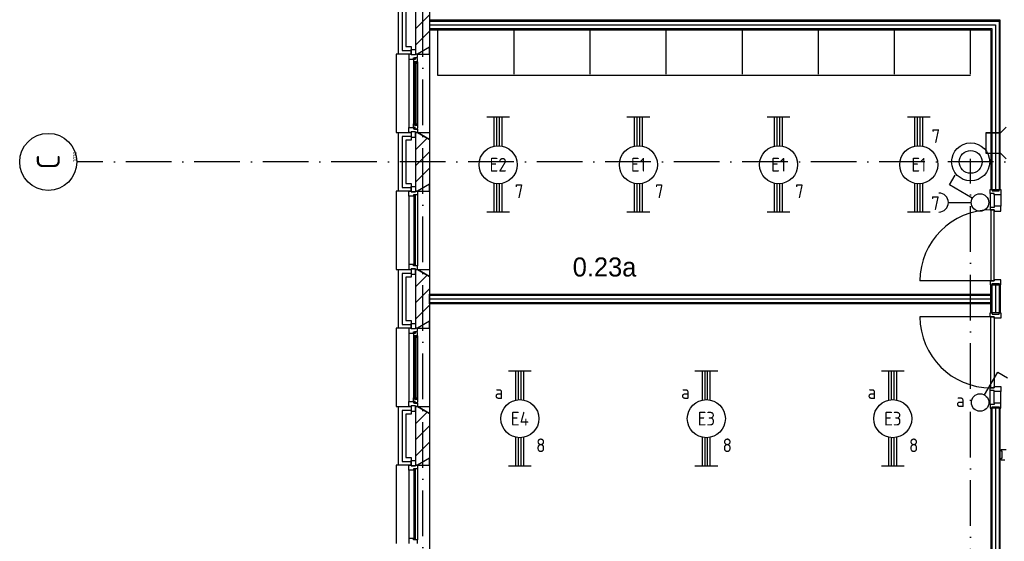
# Model space of a CAD drawing. Header units: millimetres. Extents: x 90707 to 259985, y -1262 to 84291.
# Tile 4 of 85: x 118451 to 131388, y 15023 to 21876. Entities that reach past the tile are written whole.
import ezdxf
from ezdxf.enums import TextEntityAlignment as Align

# ---------------------------------------------------------------- set-up
doc = ezdxf.new("R2010")
doc.units = ezdxf.units.MM
doc.header["$LTSCALE"] = 100
doc.linetypes.add('B-SL0', pattern=[100000000.0, 0, -100000000.0])
doc.linetypes.add('DASHDOT', pattern=[9, 6, -1.5, 0, -1.5])
doc.layers.get('0').update_dxf_attribs({"linetype": 'CONTINUOUS'})
for name, color, linetype in [('AL$1----_ALGEMEEN', 7, 'CONTINUOUS'), ('AL$7----_STRAMIEN', 1, 'DASHDOT'), ('AL$8----_HULPKOLOM', 2, 'CONTINUOUS'), ('AL$8----_HULPLIJNEN', 2, 'CONTINUOUS'), ('AL21----_BUITENWAND', 4, 'CONTINUOUS'), ('AL21K---_ISOLATIE', 1, 'CONTINUOUS'), ('AL22----_BINNENWAND', 7, 'CONTINUOUS'), ('AL28----_KONSTRUKTIE', 3, 'CONTINUOUS'), ('AL31----_BUITENKOZ', 7, 'CONTINUOUS'), ('AL32----_BINNENKOZ', 7, 'CONTINUOUS'), ('AL32----_DRAAIRICHTING', 1, 'CONTINUOUS'), ('ALL-----_REFLIJNEN', 8, 'CONTINUOUS'), ('ALN-----_BLOCKNAAM', 2, 'CONTINUOUS'), ('ALXAB---_PREFABBETON', 1, 'CONTINUOUS'), ('BOUW', 8, 'CONTINUOUS'), ('EB63101-_ATTRIB', 2, 'CONTINUOUS'), ('EB63102-_ATTRIB', 2, 'CONTINUOUS'), ('EL63101-_LICHT-ARM', 3, 'CONTINUOUS'), ('EL63102-_LICHT-SCH', 3, 'CONTINUOUS'), ('EL6441--_DATACOM', 3, 'CONTINUOUS'), ('KABELGOOT', 8, 'CONTINUOUS'), ('VOLGNUMMER', 7, 'CONTINUOUS')]:
    doc.layers.add(name, color=color, linetype=linetype)
doc.styles.add('1_8', font='ISO', dxfattribs={"height": 1.8})
doc.styles.add('2_0', font='iso', dxfattribs={"height": 200})
doc.styles.add('BURO-025', font='BUROFONT.shx', dxfattribs={"height": 250})
doc.styles.add('NORATT', font='isocp.shx')
doc.styles.get("Standard").update_dxf_attribs({"font": 'iso.shx'})

# ---------------------------------------------------------------- blocks, each defined once
blk = doc.blocks.new('EJ3T20')
at = {"color": 0}
for p, q in [((-6.25, -1.5), (-6.25, 1.5)), ((-6.25, -1.5), (-6.25, 1.5)), ((6.25, -1.5), (6.25, 1.5)), ((6.25, -1.5), (6.25, 1.5)), ((-6.25, 0.52), (-2.44, 0.52)), ((-6.25, 0.52), (-2.44, 0.52)), ((-6.25, 0.17), (-2.49, 0.17)), ((-6.25, 0.17), (-2.49, 0.17)), ((2.44, 0.52), (6.25, 0.52)), ((2.44, 0.52), (6.25, 0.52)), ((2.49, 0.17), (6.25, 0.17)), ((2.49, 0.17), (6.25, 0.17)), ((-6.25, -0.17), (-2.49, -0.17)), ((-6.25, -0.17), (-2.49, -0.17)), ((-6.25, -0.52), (-2.44, -0.52)), ((-6.25, -0.52), (-2.44, -0.52)), ((2.44, -0.52), (6.25, -0.52)), ((2.44, -0.52), (6.25, -0.52)), ((2.49, -0.17), (6.25, -0.17)), ((2.49, -0.17), (6.25, -0.17))]:
    blk.add_line(p, q, dxfattribs=at)
blk.add_circle((0, 0), 2.5, dxfattribs=at)
blk.add_circle((0, 0), 2.5, dxfattribs=at)
at = {"style": 'NORATT', "flags": 9}
blk.add_attdef('GELIJK', text='', height=1.8, dxfattribs=at).set_placement((3.5, 5), align=Align.MIDDLE_CENTER)
at = {"color": 6}
for tag, style, flags, p in [('SCHAK', 'NORATT', 8, (3.5, 2.75)), ('SCHAK', '1_8', 8, (3.5, 2.75)), ('A_CODE', 'NORATT', 8, (0, 0)), ('A_CODE', '1_8', 8, (0, 0)), ('GROEP', 'NORATT', 8, (-3.5, -2.75)), ('GROEP', '1_8', 8, (-3.5, -2.75)), ('KAST', 'NORATT', 9, (3.5, -2.75)), ('KAST', '1_8', 9, (3.5, -2.75))]:
    blk.add_attdef(tag, text='', height=1.8, dxfattribs=dict(at, style=style, flags=flags)).set_placement(p, align=Align.MIDDLE)
blk = doc.blocks.new('ES3S1')
blk.add_lwpolyline([(0.58, 1), (2.31, 4), (3.61, 3.25)])
blk.add_lwpolyline([(0.58, 1), (2.31, 4), (3.61, 3.25)])
blk.add_lwpolyline([(0.58, 1), (2.31, 4), (3.61, 3.25)])
blk.add_lwpolyline([(0.58, 1), (2.31, 4), (3.61, 3.25)])
blk.add_circle((0, 0), 1.15)
blk.add_circle((0, 0), 1.15)
blk.add_circle((0, 0), 1.15)
blk.add_circle((0, 0), 1.15)
for tag, style, flags, p in [('SCHAK', 'NORATT', 8, (3, 5.5)), ('SCHAK', '1_8', 8, (3, 5.5)), ('SCHAK', 'NORATT', 8, (3, 5.5)), ('KAST', 'NORATT', 9, (-3, 0.5)), ('KAST', '1_8', 9, (-3, 0.5)), ('KAST', 'NORATT', 9, (-3, 0.5)), ('M_CODE', 'NORATT', 9, (0, 0)), ('M_CODE', '1_8', 9, (0, 0)), ('M_CODE', 'NORATT', 9, (0, 0)), ('DOEL', 'NORATT', 9, (-3, -2)), ('DOEL', '1_8', 9, (-3, -2)), ('DOEL', 'NORATT', 9, (-3, -2)), ('GROEP', 'NORATT', 9, (-3, -4.5)), ('GROEP', '1_8', 9, (-3, -4.5)), ('GROEP', 'NORATT', 9, (-3, -4.5))]:
    blk.add_attdef(tag, text='', height=1.8, dxfattribs=dict(style=style, flags=flags)).set_placement(p, align=Align.MIDDLE_CENTER)
blk = doc.blocks.new('ES3W1----ES3S1')
blk.add_line((0, 4.15), (0, 1.15))
blk.add_lwpolyline([(0.58, 1), (2.31, 4), (3.61, 3.25)])
blk.add_circle((0, 0), 1.15)
blk.add_arc((0, 5.4), 1.25, 180, 0)
at = {"style": '1_8'}
for tag, flags, p in [('VERMOGEN', 9, (-2.5, 6.4)), ('GROEP', 8, (0, 7.15)), ('KAST', 9, (2.5, 6.4))]:
    blk.add_attdef(tag, text='', height=1.8, rotation=90, dxfattribs=dict(at, flags=flags)).set_placement(p, align=Align.MIDDLE)
at = {"style": '1_8', "width": 0.7, "flags": 8}
for tag, p in [('SCHAK', (2.5, 6.78)), ('TAL', (-2.5, 6.65)), ('DOEL', (-1.5, 2.65))]:
    blk.add_attdef(tag, text='', height=1.8, rotation=90, dxfattribs=at).set_placement(p, align=Align.MIDDLE)
at = {"style": '1_8'}
for tag, flags, p in [('SCHAK', 8, (3, 5.5)), ('KAST', 9, (-3, 0.5)), ('M_CODE', 9, (0, 0)), ('DOEL', 9, (-3, -2)), ('GROEP', 9, (-3, -4.5))]:
    blk.add_attdef(tag, text='', height=1.8, dxfattribs=dict(at, flags=flags)).set_placement(p, align=Align.MIDDLE_CENTER)
blk = doc.blocks.new('1010')
at = {"layer": 'AL$7----_STRAMIEN', "color": 7, "linetype": 'Continuous'}
blk.add_circle((0, 750), 750, dxfattribs=at)
at = {"layer": 'AL$7----_STRAMIEN', "color": 3, "linetype": 'Continuous'}
blk.add_attdef('STR-NAAM', text='', height=600, rotation=360, dxfattribs=at).set_placement((0, 750), align=Align.MIDDLE)
at = {"layer": 'ALN-----_BLOCKNAAM', "linetype": 'Continuous'}
blk.add_text('1010', height=100, dxfattribs=at).set_placement((0, 0))
blk = doc.blocks.new('KG3FFF')
at = {"linetype": 'B-SL0'}
for p, q in [((-210, 135), (-210, -135)), ((210, -135), (210, 135)), ((-135, -210), (135, -210))]:
    blk.add_line(p, q, dxfattribs=at)
at = {"linetype": 'ByBlock'}
for points in [[(-210, 135), (0, 135), (0, 135), (210, 135)], [(-135, -210), (-135, -210), (-210, -135), (-210, -135)], [(210, -135), (210, -135), (135, -210), (135, -210)]]:
    blk.add_lwpolyline(points, dxfattribs=at)
at = {"flags": 3}
blk.add_attdef('HULPSTUK', (0, 0), '', height=1, rotation=90, dxfattribs=at)
blk = doc.blocks.new('EH100000')
at = {"linetype": 'ByBlock'}
for p, q in [((1, 0.5), (0, 0.5)), ((1, 0.5, 1), (0, 0.5, 1)), ((0, -0.5, 1), (1, -0.5, 1)), ((1, -0.5), (0, -0.5))]:
    blk.add_line(p, q, dxfattribs=at)
at = {"linetype": 'ByBlock', "invisible_edges": 15}
for points in [[(1, -0.5), (0, -0.5), (0, 0.5), (1, 0.5)], [(0, 0.5), (1, 0.5), (1, 0.5, 1), (0, 0.5, 1)], [(0, -0.5, 1), (1, -0.5, 1), (1, -0.5), (0, -0.5)]]:
    blk.add_3dface(points, dxfattribs=at)
at = {"linetype": 'ByBlock', "style": '2_0', "flags": 8}
blk.add_attdef('FUNCTIE', text='', height=0.5, dxfattribs=at).set_placement((0.5, 0), align=Align.MIDDLE)
at = {"linetype": 'ByBlock', "flags": 9}
blk.add_attdef('SCHOT', text='', height=0.5, dxfattribs=at).set_placement((0.5, 0), align=Align.MIDDLE)
blk = doc.blocks.new('EH100005')
blk.add_lwpolyline([(-1, -0.5), (0, -0.5), (0, 0.5), (-1, 0.5)])
at = {"style": '2_0', "flags": 9}
blk.add_attdef('HULPSTUK', text='', height=0.5, dxfattribs=at).set_placement((0, 0), align=Align.MIDDLE)
blk = doc.blocks.new('A$Cca306792')
at = {"layer": 'AL$1----_ALGEMEEN', "color": 8}
for p, q in [((40091, 18034), (40091, 17350)), ((40216, 18034), (40091, 18034)), ((40216, 17350), (40216, 18034)), ((40091, 17350), (40091, 10539)), ((40216, 10539), (40216, 17350))]:
    blk.add_line(p, q, dxfattribs=at)
at = {"layer": 'AL$1----_ALGEMEEN', "color": 8, "linetype": 'Continuous'}
for p, q in [((40106, 18034), (40106, 17350)), ((40153, 18034), (40153, 17350)), ((40201, 18034), (40201, 17350)), ((40106, 17350), (40106, 10539)), ((40153, 17350), (40153, 10539)), ((40201, 17350), (40201, 10539))]:
    blk.add_line(p, q, dxfattribs=at)
at = {"layer": 'AL$7----_STRAMIEN', "color": 1}
blk.add_line((41028, 21270), (28083, 21270), dxfattribs=at)
for points in [[(32628, 5550), (32628, 78659)], [(39828, 5686), (39828, 21310)]]:
    blk.add_lwpolyline(points, dxfattribs=at)
at = {"layer": 'AL$8----_HULPKOLOM', "color": 8}
blk.add_circle((39828, 21270), 250, dxfattribs=at)
at = {"layer": 'AL$8----_HULPLIJNEN', "color": 8}
for p, q in [((32718, 22777), (32558, 22685)), ((32718, 22685), (32718, 22777)), ((32558, 22685), (32718, 22685)), ((32558, 21655), (32718, 21655)), ((32718, 21562), (32558, 21655)), ((32718, 21655), (32718, 21562)), ((32718, 20977), (32558, 20885)), ((32718, 20885), (32718, 20977)), ((32558, 20885), (32718, 20885)), ((32558, 19855), (32718, 19855)), ((32718, 19762), (32558, 19855)), ((32718, 19855), (32718, 19762)), ((32718, 19177), (32558, 19085)), ((32718, 19085), (32718, 19177)), ((32558, 19085), (32718, 19085)), ((32558, 18055), (32718, 18055)), ((32718, 17962), (32558, 18055)), ((32718, 18055), (32718, 17962)), ((32718, 17377), (32558, 17285)), ((32718, 17285), (32718, 17377)), ((32558, 17285), (32718, 17285))]:
    blk.add_line(p, q, dxfattribs=at)
for points in [[(39828, 22407), (32828, 22407), (32828, 23023)], [(33828, 22423), (33828, 23023)], [(34828, 22423), (34828, 23023)], [(35828, 22423), (35828, 23023)], [(36828, 22423), (36828, 23023)], [(37828, 22423), (37828, 23023)], [(38828, 22423), (38828, 23023)], [(39828, 22423), (39828, 23023)]]:
    blk.add_lwpolyline(points, dxfattribs=at)
at = {"layer": 'AL21----_BUITENWAND', "color": 8}
for p, q in [((32308, 22685), (32308, 23455)), ((32408, 23355), (32408, 22785)), ((32408, 22785), (32477, 22785)), ((32477, 22785), (32477, 22685)), ((32477, 22685), (32308, 22685)), ((32308, 20885), (32308, 21655)), ((32308, 21655), (32477, 21655)), ((32477, 21655), (32477, 21555)), ((32477, 21555), (32408, 21555)), ((32408, 21555), (32408, 20985)), ((32408, 20985), (32477, 20985)), ((32477, 20985), (32477, 20885)), ((32477, 20885), (32308, 20885)), ((32308, 19085), (32308, 19855)), ((32308, 19855), (32477, 19855)), ((32477, 19855), (32477, 19755)), ((32477, 19755), (32408, 19755)), ((32408, 19755), (32408, 19185)), ((32408, 19185), (32477, 19185)), ((32477, 19185), (32477, 19085)), ((32477, 19085), (32308, 19085)), ((32308, 17285), (32308, 18055)), ((32308, 18055), (32477, 18055)), ((32477, 18055), (32477, 17955)), ((32477, 17955), (32408, 17955)), ((32408, 17955), (32408, 17385)), ((32408, 17385), (32477, 17385)), ((32477, 17385), (32477, 17285)), ((32477, 17285), (32308, 17285))]:
    blk.add_line(p, q, dxfattribs=at)
at = {"layer": 'AL21K---_ISOLATIE', "color": 8, "linetype": 'Continuous'}
for p, q in [((32538, 22785), (32538, 23355)), ((32538, 20985), (32538, 21555)), ((32538, 19185), (32538, 19755)), ((32538, 17385), (32538, 17955))]:
    blk.add_line(p, q, dxfattribs=at)
at = {"layer": 'AL22----_BINNENWAND', "color": 8}
for p, q in [((40216, 23132), (32718, 23132)), ((32718, 23132), (32718, 23007)), ((40216, 20906), (40216, 23132)), ((32718, 23007), (40091, 23007)), ((40091, 23007), (40091, 20906)), ((40091, 20906), (40216, 20906)), ((40091, 19285), (40091, 19655)), ((40091, 19655), (40216, 19655)), ((40216, 19655), (40216, 19285)), ((32718, 19532), (40091, 19532)), ((32718, 19407), (32718, 19532)), ((40091, 19407), (32718, 19407)), ((40091, 19532), (40091, 19407)), ((40216, 19285), (40091, 19285))]:
    blk.add_line(p, q, dxfattribs=at)
at = {"layer": 'AL22----_BINNENWAND', "color": 8, "linetype": 'Continuous'}
for p, q in [((32718, 23117), (40201, 23117)), ((40201, 23117), (40201, 20906)), ((32718, 23022), (40106, 23022)), ((40106, 23022), (40106, 20906)), ((40106, 19655), (40106, 19285)), ((40201, 19655), (40201, 19285)), ((32718, 19517), (40091, 19517)), ((32718, 19422), (40091, 19422))]:
    blk.add_line(p, q, dxfattribs=at)
at = {"layer": 'AL28----_KONSTRUKTIE', "color": 8}
for p, q in [((32538, 22685), (32538, 23455)), ((32718, 23362), (32718, 22777)), ((32718, 22777), (32558, 22685)), ((32558, 22685), (32538, 22685)), ((32538, 21655), (32558, 21655)), ((32538, 20885), (32538, 21655)), ((32558, 21655), (32718, 21562)), ((32718, 21562), (32718, 20977)), ((32718, 20977), (32558, 20885)), ((32558, 20885), (32538, 20885)), ((32538, 19855), (32558, 19855)), ((32538, 19085), (32538, 19855)), ((32558, 19855), (32718, 19762)), ((32718, 19762), (32718, 19177)), ((32718, 19177), (32558, 19085)), ((32558, 19085), (32538, 19085)), ((32538, 18055), (32558, 18055)), ((32538, 17285), (32538, 18055)), ((32558, 18055), (32718, 17962)), ((32718, 17962), (32718, 17377)), ((32718, 17377), (32558, 17285)), ((32558, 17285), (32538, 17285))]:
    blk.add_line(p, q, dxfattribs=at)
blk.add_circle((39828, 21270), 150, dxfattribs=at)
at = {"layer": 'AL31----_BUITENKOZ', "color": 8}
for p, q in [((32718, 22777), (32718, 21562)), ((32308, 22685), (32278, 22685)), ((32278, 22685), (32278, 21655)), ((32477, 22675), (32477, 22746)), ((32477, 22746), (32533, 22746)), ((32533, 22675), (32477, 22675)), ((32533, 22746), (32533, 22675)), ((32444, 22618), (32444, 21722)), ((32522, 22623), (32507, 22623)), ((32507, 22623), (32507, 22618)), ((32507, 22618), (32507, 22571)), ((32507, 22571), (32507, 21769)), ((32507, 22571), (32520, 22568)), ((32520, 22568), (32520, 22585)), ((32520, 22585), (32561, 22585)), ((32522, 22615), (32522, 22623)), ((32527, 22615), (32522, 22615)), ((32557, 22637), (32527, 22637)), ((32527, 22637), (32527, 22615)), ((32559, 22585), (32545, 22585)), ((32545, 22585), (32545, 22568)), ((32545, 22568), (32559, 22568)), ((32557, 22630), (32557, 22637)), ((32561, 22628), (32557, 22630)), ((32559, 22568), (32559, 22585)), ((32561, 22585), (32561, 22628)), ((32561, 22585), (32561, 21754)), ((32507, 21769), (32520, 21771)), ((32507, 21722), (32507, 21769)), ((32520, 21771), (32520, 21754)), ((32520, 21754), (32561, 21754)), ((32545, 21754), (32545, 21771)), ((32545, 21771), (32559, 21771)), ((32559, 21754), (32545, 21754)), ((32559, 21771), (32559, 21754)), ((32561, 21754), (32561, 21711)), ((32278, 21655), (32308, 21655)), ((32533, 21665), (32477, 21665)), ((32477, 21665), (32477, 21594)), ((32507, 21716), (32507, 21722)), ((32522, 21716), (32507, 21716)), ((32527, 21724), (32522, 21724)), ((32522, 21724), (32522, 21716)), ((32527, 21702), (32527, 21724)), ((32557, 21702), (32527, 21702)), ((32533, 21594), (32533, 21665)), ((32561, 21711), (32557, 21709)), ((32557, 21709), (32557, 21702)), ((32477, 21594), (32533, 21594)), ((32718, 20977), (32718, 19762)), ((32308, 20885), (32278, 20885)), ((32278, 20885), (32278, 19855)), ((32477, 20875), (32477, 20946)), ((32477, 20946), (32533, 20946)), ((32533, 20875), (32477, 20875)), ((32533, 20946), (32533, 20875)), ((32558, 20835), (32558, 19905)), ((32444, 20818), (32444, 19922)), ((32278, 19855), (32308, 19855)), ((32533, 19865), (32477, 19865)), ((32477, 19865), (32477, 19794)), ((32533, 19794), (32533, 19865)), ((32477, 19794), (32533, 19794)), ((32718, 19177), (32718, 17962)), ((32308, 19085), (32278, 19085)), ((32278, 19085), (32278, 18055)), ((32477, 19075), (32477, 19146)), ((32477, 19146), (32533, 19146)), ((32533, 19075), (32477, 19075)), ((32522, 19023), (32507, 19023)), ((32507, 19023), (32507, 19018)), ((32522, 19015), (32522, 19023)), ((32557, 19037), (32527, 19037)), ((32527, 19037), (32527, 19015)), ((32533, 19146), (32533, 19075)), ((32557, 19030), (32557, 19037)), ((32561, 19028), (32557, 19030)), ((32561, 18985), (32561, 19028)), ((32444, 19018), (32444, 18122)), ((32507, 19018), (32507, 18971)), ((32507, 18971), (32507, 18169)), ((32507, 18971), (32520, 18968)), ((32520, 18968), (32520, 18985)), ((32520, 18985), (32561, 18985)), ((32527, 19015), (32522, 19015)), ((32559, 18985), (32545, 18985)), ((32545, 18985), (32545, 18968)), ((32545, 18968), (32559, 18968)), ((32559, 18968), (32559, 18985)), ((32561, 18985), (32561, 18154)), ((32507, 18169), (32520, 18171)), ((32507, 18122), (32507, 18169)), ((32507, 18116), (32507, 18122)), ((32522, 18116), (32507, 18116)), ((32520, 18171), (32520, 18154)), ((32520, 18154), (32561, 18154)), ((32527, 18124), (32522, 18124)), ((32522, 18124), (32522, 18116)), ((32527, 18102), (32527, 18124)), ((32545, 18154), (32545, 18171)), ((32545, 18171), (32559, 18171)), ((32559, 18154), (32545, 18154)), ((32559, 18171), (32559, 18154)), ((32561, 18154), (32561, 18111)), ((32278, 18055), (32308, 18055)), ((32533, 18065), (32477, 18065)), ((32477, 18065), (32477, 17994)), ((32477, 17994), (32533, 17994)), ((32557, 18102), (32527, 18102)), ((32533, 17994), (32533, 18065)), ((32561, 18111), (32557, 18109)), ((32557, 18109), (32557, 18102)), ((32477, 17275), (32477, 17346)), ((32477, 17346), (32533, 17346)), ((32533, 17346), (32533, 17275)), ((32718, 17377), (32718, 16162)), ((32308, 17285), (32278, 17285)), ((32278, 17285), (32278, 16255)), ((32444, 17218), (32444, 16322)), ((32533, 17275), (32477, 17275)), ((32558, 17235), (32558, 16305))]:
    blk.add_line(p, q, dxfattribs=at)
at = {"layer": 'AL31----_BUITENKOZ', "color": 8, "linetype": 'Continuous'}
for p, q in [((32543, 22583), (32522, 22583)), ((32522, 22583), (32522, 21756)), ((32543, 21756), (32543, 22583)), ((32522, 21756), (32543, 21756)), ((32444, 20818), (32444, 20885)), ((32444, 20885), (32477, 20885)), ((32477, 20885), (32477, 20875)), ((32477, 20875), (32533, 20875)), ((32558, 20835), (32507, 20835)), ((32507, 20835), (32507, 20818)), ((32532, 20830), (32511, 20830)), ((32511, 20830), (32511, 19910)), ((32532, 19910), (32532, 20830)), ((32533, 20875), (32533, 20885)), ((32533, 20885), (32533, 20885)), ((32533, 20885), (32558, 20885)), ((32558, 20885), (32558, 20835)), ((32558, 20835), (32558, 20835)), ((32507, 20818), (32444, 20818)), ((32444, 20818), (32444, 20818)), ((32444, 20818), (32444, 20818)), ((32444, 20818), (32444, 20818)), ((32444, 20818), (32444, 20818)), ((32507, 19922), (32444, 19922)), ((32444, 19922), (32444, 19922)), ((32444, 19922), (32444, 19922)), ((32444, 19922), (32444, 19922)), ((32444, 19922), (32444, 19922)), ((32444, 19922), (32444, 19855)), ((32444, 19855), (32477, 19855)), ((32477, 19855), (32477, 19865)), ((32477, 19865), (32533, 19865)), ((32507, 19905), (32507, 19922)), ((32558, 19905), (32507, 19905)), ((32511, 19910), (32532, 19910)), ((32533, 19865), (32533, 19855)), ((32533, 19855), (32533, 19855)), ((32533, 19855), (32558, 19855)), ((32558, 19905), (32558, 19905)), ((32558, 19855), (32558, 19905)), ((32543, 18983), (32522, 18983)), ((32522, 18983), (32522, 18156)), ((32543, 18156), (32543, 18983)), ((32522, 18156), (32543, 18156)), ((32444, 17218), (32444, 17285)), ((32444, 17285), (32477, 17285)), ((32507, 17218), (32444, 17218)), ((32444, 17218), (32444, 17218)), ((32444, 17218), (32444, 17218)), ((32444, 17218), (32444, 17218)), ((32444, 17218), (32444, 17218)), ((32477, 17285), (32477, 17275)), ((32477, 17275), (32533, 17275)), ((32558, 17235), (32507, 17235)), ((32507, 17235), (32507, 17218)), ((32532, 17230), (32511, 17230)), ((32511, 17230), (32511, 16310)), ((32532, 16310), (32532, 17230)), ((32533, 17275), (32533, 17285)), ((32533, 17285), (32533, 17285)), ((32533, 17285), (32558, 17285)), ((32558, 17285), (32558, 17235)), ((32558, 17235), (32558, 17235)), ((32507, 16322), (32444, 16322)), ((32444, 16322), (32444, 16322)), ((32444, 16322), (32444, 16322)), ((32444, 16322), (32444, 16322)), ((32444, 16322), (32444, 16322)), ((32444, 16322), (32444, 16255)), ((32507, 16305), (32507, 16322)), ((32558, 16305), (32507, 16305)), ((32511, 16310), (32532, 16310)), ((32558, 16305), (32558, 16305)), ((32558, 16255), (32558, 16305))]:
    blk.add_line(p, q, dxfattribs=at)
at = {"layer": 'AL32----_BINNENKOZ', "color": 8}
for p, q in [((32477, 22685), (32444, 22685)), ((32444, 22685), (32444, 22618)), ((32477, 22675), (32477, 22685)), ((32533, 22675), (32477, 22675)), ((32522, 22635), (32522, 22641)), ((32522, 22641), (32558, 22641)), ((32558, 22685), (32533, 22685)), ((32533, 22685), (32533, 22675)), ((32558, 22641), (32558, 22685)), ((32444, 22618), (32507, 22618)), ((32507, 22618), (32507, 22635)), ((32507, 22635), (32522, 22635)), ((32444, 21655), (32444, 21722)), ((32444, 21722), (32507, 21722)), ((32477, 21655), (32444, 21655)), ((32533, 21665), (32477, 21665)), ((32477, 21665), (32477, 21655)), ((32507, 21722), (32507, 21705)), ((32507, 21705), (32522, 21705)), ((32522, 21705), (32522, 21699)), ((32522, 21699), (32558, 21699)), ((32533, 21655), (32533, 21665)), ((32558, 21655), (32533, 21655)), ((32558, 21699), (32558, 21655)), ((40084, 20906), (40109, 20906)), ((40084, 20856), (40084, 20906)), ((40084, 20856), (40084, 20672)), ((40135, 20856), (40084, 20856)), ((40109, 20906), (40109, 20890)), ((40109, 20890), (40201, 20890)), ((40135, 20839), (40135, 20856)), ((40135, 20839), (40135, 20689)), ((40223, 20839), (40135, 20839)), ((40201, 20890), (40201, 20906)), ((40201, 20906), (40223, 20906)), ((40223, 20906), (40223, 20839)), ((40223, 20839), (40223, 20689)), ((40084, 20672), (40084, 20639)), ((40135, 20672), (40084, 20672)), ((40084, 20672), (40084, 20639)), ((40084, 20639), (40135, 20639)), ((40135, 20639), (40095, 20639)), ((40095, 20639), (40095, 19705)), ((40223, 20689), (40135, 20689)), ((40135, 20689), (40135, 20672)), ((40135, 20639), (40135, 20622)), ((40135, 19705), (40135, 20639)), ((40135, 20622), (40223, 20622)), ((40223, 20622), (40223, 20689)), ((40135, 19705), (40084, 19705)), ((40084, 19705), (40084, 19655)), ((40095, 19705), (40135, 19705)), ((40109, 19655), (40109, 19671)), ((40109, 19671), (40201, 19671)), ((40223, 19722), (40135, 19722)), ((40135, 19722), (40135, 19705)), ((40201, 19671), (40201, 19655)), ((40223, 19655), (40223, 19722)), ((40084, 19655), (40109, 19655)), ((40201, 19655), (40223, 19655)), ((40084, 19285), (40109, 19285)), ((40084, 19235), (40084, 19285)), ((40109, 19285), (40109, 19269)), ((40201, 19269), (40201, 19285)), ((40201, 19285), (40223, 19285)), ((40223, 19285), (40223, 19218)), ((40135, 19235), (40084, 19235)), ((40095, 18301), (40095, 19235)), ((40095, 19235), (40135, 19235)), ((40109, 19269), (40201, 19269)), ((40135, 19235), (40135, 18301)), ((40135, 19218), (40135, 19235)), ((40223, 19218), (40135, 19218)), ((32477, 19085), (32444, 19085)), ((32444, 19085), (32444, 19018)), ((32477, 19075), (32477, 19085)), ((32533, 19075), (32477, 19075)), ((32507, 19018), (32507, 19035)), ((32507, 19035), (32522, 19035)), ((32522, 19035), (32522, 19041)), ((32522, 19041), (32558, 19041)), ((32558, 19085), (32533, 19085)), ((32533, 19085), (32533, 19075)), ((32558, 19041), (32558, 19085)), ((32444, 19018), (32507, 19018)), ((40084, 18268), (40084, 18301)), ((40084, 18301), (40135, 18301)), ((40084, 18268), (40084, 18301)), ((40084, 18084), (40084, 18268)), ((40135, 18268), (40084, 18268)), ((40135, 18301), (40095, 18301)), ((40135, 18301), (40135, 18318)), ((40135, 18318), (40223, 18318)), ((40135, 18251), (40135, 18268)), ((40135, 18101), (40135, 18251)), ((40223, 18251), (40135, 18251)), ((40223, 18318), (40223, 18251)), ((40223, 18101), (40223, 18251)), ((32444, 18055), (32444, 18122)), ((32444, 18122), (32507, 18122)), ((32507, 18122), (32507, 18105)), ((32477, 18055), (32444, 18055)), ((32533, 18065), (32477, 18065)), ((32477, 18065), (32477, 18055)), ((32507, 18105), (32522, 18105)), ((32522, 18105), (32522, 18099)), ((32522, 18099), (32558, 18099)), ((32533, 18055), (32533, 18065)), ((32558, 18055), (32533, 18055)), ((32558, 18099), (32558, 18055)), ((40135, 18084), (40084, 18084)), ((40084, 18084), (40084, 18034)), ((40084, 18034), (40109, 18034)), ((40109, 18034), (40109, 18050)), ((40109, 18050), (40201, 18050)), ((40223, 18101), (40135, 18101)), ((40135, 18101), (40135, 18084)), ((40201, 18050), (40201, 18034)), ((40201, 18034), (40223, 18034)), ((40223, 18034), (40223, 18101)), ((40228, 17467), (40228, 17489)), ((40228, 17489), (40295, 17489)), ((40244, 17467), (40228, 17467)), ((40244, 17375), (40244, 17467)), ((40228, 17350), (40228, 17375)), ((40228, 17375), (40244, 17375)), ((40278, 17350), (40228, 17350))]:
    blk.add_line(p, q, dxfattribs=at)
at = {"layer": 'AL32----_DRAAIRICHTING', "color": 8}
for p, q in [((40095, 19705), (39161, 19705)), ((40095, 19235), (39161, 19235))]:
    blk.add_line(p, q, dxfattribs=at)
for centre, start, end in [((40095, 19705), 90, 180), ((40095, 19235), 180, 270)]:
    blk.add_arc(centre, 934, start, end, dxfattribs=at)
at = {"layer": 'ALL-----_REFLIJNEN', "color": 8, "linetype": 'Continuous'}
for p, q in [((32358, 23405), (32358, 22735)), ((32718, 23070), (40153, 23070)), ((40153, 23070), (40153, 20906)), ((32358, 22735), (32477, 22735)), ((32477, 21605), (32358, 21605)), ((32358, 21605), (32358, 20935)), ((32358, 20935), (32477, 20935)), ((32477, 19805), (32358, 19805)), ((32358, 19805), (32358, 19135)), ((40153, 19655), (40153, 19285)), ((32718, 19470), (40091, 19470)), ((32358, 19135), (32477, 19135)), ((32477, 18005), (32358, 18005)), ((32358, 18005), (32358, 17335)), ((32358, 17335), (32477, 17335))]:
    blk.add_line(p, q, dxfattribs=at)
at = {"layer": 'ALXAB---_PREFABBETON', "color": 8}
for p, q in [((32538, 23021), (32718, 23201)), ((32538, 22809), (32718, 22989)), ((32538, 21646), (32547, 21655)), ((32538, 21433), (32686, 21581)), ((32538, 21221), (32718, 21401)), ((32538, 21009), (32718, 21189)), ((32538, 19846), (32547, 19855)), ((32538, 19633), (32686, 19781)), ((32538, 19421), (32718, 19601)), ((32538, 19209), (32718, 19389)), ((32538, 18046), (32547, 18055)), ((32538, 17833), (32686, 17981)), ((32538, 17621), (32718, 17801)), ((32538, 17409), (32718, 17589))]:
    blk.add_line(p, q, dxfattribs=at)
at = {"layer": 'AL$7----_STRAMIEN', "xscale": 0.5, "yscale": 0.5, "zscale": 0.5, "rotation": 90}
blk.add_blockref('1010', (28083, 21270), dxfattribs=at).add_auto_attribs({'STR-NAAM': 'C'})
at = {"layer": 'KABELGOOT', "yscale": 270, "zscale": 60, "rotation": 180}
for name, p, xscale in [('EH100000', (40219, 21518), 193.0364582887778), ('EH100005', (40026, 21518), 60)]:
    blk.add_blockref(name, p, dxfattribs=dict(at, xscale=xscale))
at = {"layer": 'KABELGOOT', "rotation": 270}
blk.add_blockref('KG3FFF', (40429, 21518), dxfattribs=at)
at = {"layer": 'BOUW', "style": 'BURO-025'}
blk.add_text('0.23a', height=250, dxfattribs=at).set_placement((34599, 19764))
at = {"layer": 'VOLGNUMMER', "color": 252, "linetype": 'ByBlock'}
for tag, p in [('0.28', (16187, 74214)), ('0.16', (78893, 73105)), ('0.17', (62961, 72994)), ('0.29', (35887, 72529)), ('0.18', (53124, 64542)), ('0.701', (85482, 63517)), ('0.32', (36092, 63166)), ('0.30', (29366, 63128)), ('0.12', (90689, 63024)), ('0.29A', (33165, 62745)), ('0.30', (38191, 61494)), ('0.27', (17657, 61363)), ('0.19', (61479, 61433)), ('0.14', (89762, 60088)), ('0.33', (45869, 59450)), ('0.15', (73454, 57402)), ('0.801', (112714, 57073)), ('0.25', (28058, 57013)), ('0.18A', (61029, 56759)), ('0.26A', (36299, 54851)), ('0.20', (60895, 53506)), ('0.800', (90980, 50804)), ('0.25A', (73288, 48435)), ('0.300', (94483, 48257)), ('0.21', (58702, 48178)), ('0.24', (35041, 47783)), ('0.102', (87631, 47613)), ('0.203', (95795, 46197)), ('0.26', (18559, 46119)), ('0.802', (68387, 42721)), ('0.204', (95497, 42149)), ('0.07B', (66790, 38909)), ('0.702', (95327, 36513))]:
    blk.add_attdef(tag, text='', height=250, dxfattribs=at).set_placement(p, align=Align.MIDDLE_CENTER)
at = {"layer": 'VOLGNUMMER', "color": 8, "linetype": 'ByBlock'}
blk.add_attdef('0.600', text='', height=250, dxfattribs=at).set_placement((96800, 48300), align=Align.MIDDLE_CENTER)

msp = doc.modelspace()

# ---------------------------------------------------------------- block references
at = {"layer": 'EL63101-_LICHT-ARM'}
ref = msp.add_blockref('EJ3T20', (124738, 19971, 3500), dxfattribs=dict(at, xscale=100, yscale=100, zscale=100, rotation=90))
ref.add_attrib('A_CODE', 'E2', dxfattribs={"layer": 'EB63101-_ATTRIB', "color": 1, "height": 180, "style": '1_8', "flags": 8}).set_placement((124738, 19971, 3500), align=Align.MIDDLE)
ref.add_attrib('GROEP', '7', dxfattribs={"layer": 'EB63101-_ATTRIB', "color": 1, "height": 180, "style": '1_8', "flags": 8}).set_placement((125013, 19621, 3500), align=Align.MIDDLE)
ref = msp.add_blockref('EJ3T20', (126580, 19971, 3500), dxfattribs=dict(at, xscale=100, yscale=100, zscale=100, rotation=90))
ref.add_attrib('A_CODE', 'E1', dxfattribs={"layer": 'EB63101-_ATTRIB', "color": 1, "height": 180, "style": '1_8', "flags": 8}).set_placement((126580, 19971, 3500), align=Align.MIDDLE)
ref.add_attrib('GROEP', '7', dxfattribs={"layer": 'EB63101-_ATTRIB', "color": 1, "height": 180, "style": '1_8', "flags": 8}).set_placement((126855, 19621, 3500), align=Align.MIDDLE)
ref = msp.add_blockref('EJ3T20', (128422, 19971, 3500), dxfattribs=dict(at, xscale=100, yscale=100, zscale=100, rotation=90))
ref.add_attrib('A_CODE', 'E1', dxfattribs={"layer": 'EB63101-_ATTRIB', "color": 1, "height": 180, "style": '1_8', "flags": 8}).set_placement((128422, 19971, 3500), align=Align.MIDDLE)
ref.add_attrib('GROEP', '7', dxfattribs={"layer": 'EB63101-_ATTRIB', "color": 1, "height": 180, "style": '1_8', "flags": 8}).set_placement((128697, 19621, 3500), align=Align.MIDDLE)
ref = msp.add_blockref('EJ3T20', (130264, 19971, 3500), dxfattribs=dict(at, xscale=100, yscale=100, zscale=100, rotation=90))
ref.add_attrib('A_CODE', 'E1', dxfattribs={"layer": 'EB63101-_ATTRIB', "color": 1, "height": 180, "style": '1_8', "flags": 8}).set_placement((130264, 19971, 3500), align=Align.MIDDLE)
ref.add_attrib('GROEP', '7', dxfattribs={"layer": 'EB63101-_ATTRIB', "color": 1, "height": 180, "style": '1_8', "flags": 8}).set_placement((130489, 20347, 3500), align=Align.MIDDLE)
ref = msp.add_blockref('EJ3T20', (125023, 16634, 3500), dxfattribs=dict(at, xscale=100, yscale=100, zscale=100, rotation=90))
ref.add_attrib('A_CODE', 'E4', dxfattribs={"layer": 'EB63101-_ATTRIB', "color": 1, "height": 180, "style": '1_8', "flags": 8}).set_placement((125023, 16634, 3500), align=Align.MIDDLE)
ref.add_attrib('GROEP', '8', dxfattribs={"layer": 'EB63101-_ATTRIB', "color": 1, "height": 180, "style": '1_8', "flags": 8}).set_placement((125298, 16284, 3500), align=Align.MIDDLE)
ref.add_attrib('SCHAK', 'a', dxfattribs={"layer": 'EB63101-_ATTRIB', "color": 1, "height": 180, "style": '1_8', "flags": 8}).set_placement((124748, 16984, 3500), align=Align.MIDDLE)
ref = msp.add_blockref('EJ3T20', (127473, 16634, 3500), dxfattribs=dict(at, xscale=100, yscale=100, zscale=100, rotation=90))
ref.add_attrib('A_CODE', 'E3', dxfattribs={"layer": 'EB63101-_ATTRIB', "color": 1, "height": 180, "style": '1_8', "flags": 8}).set_placement((127473, 16634, 3500), align=Align.MIDDLE)
ref.add_attrib('GROEP', '8', dxfattribs={"layer": 'EB63101-_ATTRIB', "color": 1, "height": 180, "style": '1_8', "flags": 8}).set_placement((127748, 16284, 3500), align=Align.MIDDLE)
ref.add_attrib('SCHAK', 'a', dxfattribs={"layer": 'EB63101-_ATTRIB', "color": 1, "height": 180, "style": '1_8', "flags": 8}).set_placement((127198, 16984, 3500), align=Align.MIDDLE)
ref = msp.add_blockref('EJ3T20', (129923, 16634, 3500), dxfattribs=dict(at, xscale=100, yscale=100, zscale=100, rotation=90))
ref.add_attrib('A_CODE', 'E3', dxfattribs={"layer": 'EB63101-_ATTRIB', "color": 1, "height": 180, "style": '1_8', "flags": 8}).set_placement((129923, 16634, 3500), align=Align.MIDDLE)
ref.add_attrib('GROEP', '8', dxfattribs={"layer": 'EB63101-_ATTRIB', "color": 1, "height": 180, "style": '1_8', "flags": 8}).set_placement((130198, 16284, 3500), align=Align.MIDDLE)
ref.add_attrib('SCHAK', 'a', dxfattribs={"layer": 'EB63101-_ATTRIB', "color": 1, "height": 180, "style": '1_8', "flags": 8}).set_placement((129648, 16984, 3500), align=Align.MIDDLE)
at = {"layer": 'EL63102-_LICHT-SCH'}
ref = msp.add_blockref('ES3W1----ES3S1', (131068, 19474), dxfattribs=dict(at, xscale=100, yscale=100, zscale=100, rotation=90))
ref.add_attrib('GROEP', '7', dxfattribs={"layer": 'EB63102-_ATTRIB', "color": 1, "height": 180, "style": '1_8', "flags": 8}).set_placement((130484, 19466), align=Align.MIDDLE)
ref = msp.add_blockref('ES3S1', (131070, 16846), dxfattribs=dict(at, xscale=100, yscale=100, zscale=100))
ref.add_attrib('SCHAK', 'a', dxfattribs={"layer": 'EB63102-_ATTRIB', "color": 1, "height": 180, "style": '1_8', "flags": 8}).set_placement((130811, 16877), align=Align.MIDDLE_CENTER)
at = {"layer": 'EL6441--_DATACOM'}
msp.add_blockref('A$Cca306792', (91118, -1262), dxfattribs=at)

doc.saveas('drawing.dxf')
